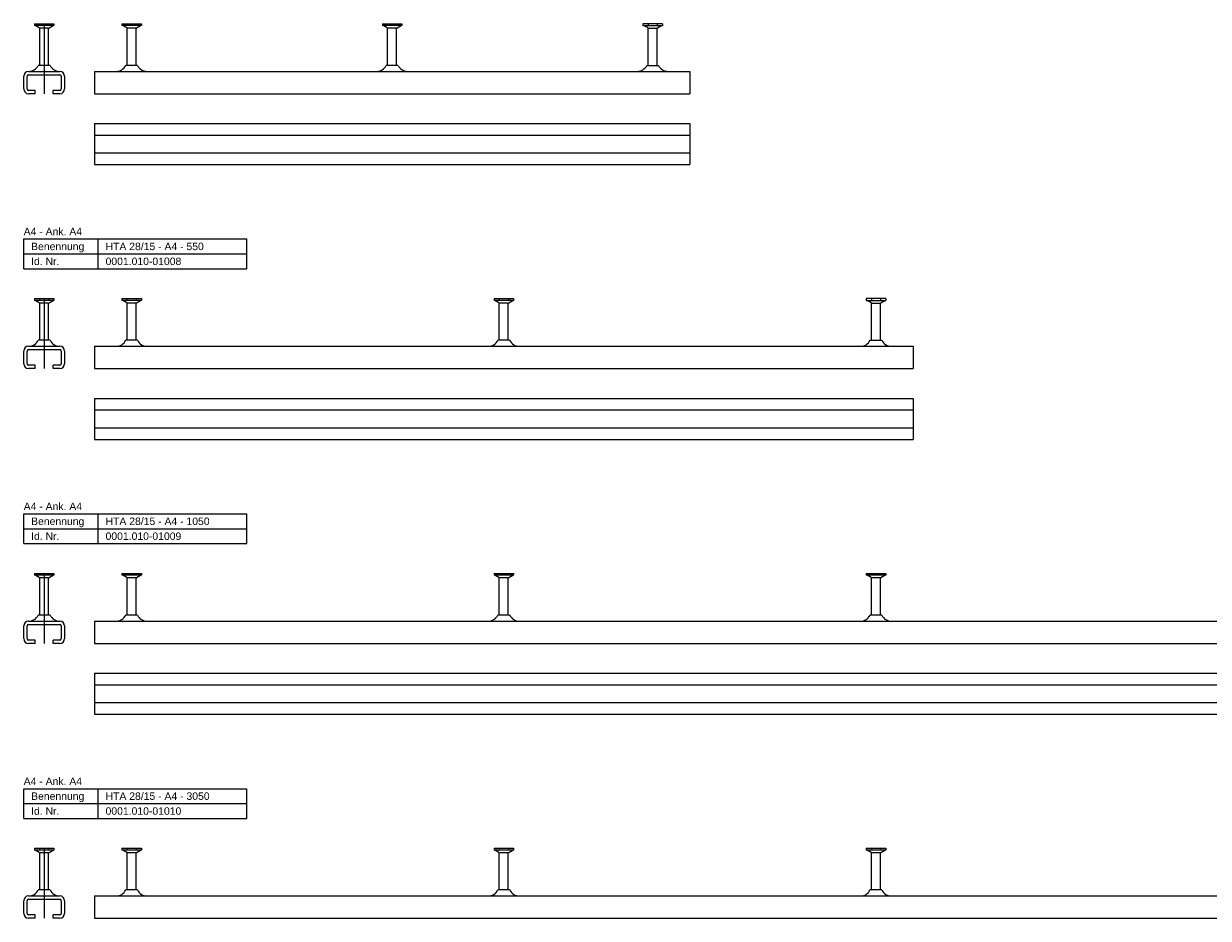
# Model space of a CAD drawing. Header units: millimetres. Extents: x -466 to 5678, y -7065 to 2232.
# Tile 20 of 25: x -465 to 331, y 477 to 1077. Entities that reach past the tile are written whole.
import ezdxf

# ---------------------------------------------------------------- set-up
doc = ezdxf.new("R2010")
doc.units = ezdxf.units.MM
doc.layers.add('HALFEN', color=2, linetype='CONTINUOUS')
doc.styles.add('ARIAL50', font='ARIAL.TTF', dxfattribs={"height": 5})

msp = doc.modelspace()

# ---------------------------------------------------------------- linework, layer by layer
at = {"layer": 'HALFEN'}
for p, q in [((-457.54, 1077.34), (-444.45, 1077.34)), ((-457.54, 1077.34), (-457.54, 1076.07)), ((-444.45, 1076.07), (-457.54, 1076.07)), ((-454.3, 1074.51), (-457, 1076.07)), ((-454.05, 1077.19), (-454.05, 1076.22)), ((-448.23, 1074.34), (-453.76, 1074.34)), ((-447.94, 1077.19), (-447.94, 1076.22)), ((-447.7, 1074.51), (-445, 1076.07)), ((-444.45, 1077.34), (-444.45, 1076.07)), ((-398.79, 1077.34), (-385.7, 1077.34)), ((-398.79, 1077.34), (-398.79, 1076.07)), ((-385.7, 1076.07), (-398.79, 1076.07)), ((-395.55, 1074.51), (-398.25, 1076.07)), ((-395.3, 1077.19), (-395.3, 1076.22)), ((-389.48, 1074.34), (-395.01, 1074.34)), ((-389.19, 1077.19), (-389.19, 1076.22)), ((-388.95, 1074.51), (-386.25, 1076.07)), ((-385.7, 1077.34), (-385.7, 1076.07)), ((-223.79, 1077.34), (-210.7, 1077.34)), ((-223.79, 1077.34), (-223.79, 1076.07)), ((-210.7, 1076.07), (-223.79, 1076.07)), ((-220.55, 1074.51), (-223.25, 1076.07)), ((-220.3, 1077.19), (-220.3, 1076.22)), ((-214.48, 1074.34), (-220.01, 1074.34)), ((-214.19, 1077.19), (-214.19, 1076.22)), ((-213.95, 1074.51), (-211.25, 1076.07)), ((-210.7, 1077.34), (-210.7, 1076.07)), ((-35.7, 1077.34), (-48.79, 1077.34)), ((-48.79, 1077.34), (-48.79, 1076.07)), ((-48.79, 1076.07), (-35.7, 1076.07)), ((-45.55, 1074.51), (-48.25, 1076.07)), ((-45.3, 1077.19), (-45.3, 1076.22)), ((-45.01, 1074.34), (-39.48, 1074.34)), ((-39.19, 1077.19), (-39.19, 1076.22)), ((-38.95, 1074.51), (-36.25, 1076.07)), ((-35.7, 1077.34), (-35.7, 1076.07)), ((-454, 1049.34), (-454, 1073.99)), ((-448, 1049.34), (-448, 1073.99)), ((-395.25, 1049.34), (-395.25, 1074)), ((-389.25, 1049.34), (-389.25, 1074)), ((-220.25, 1049.34), (-220.25, 1074)), ((-214.25, 1049.34), (-214.25, 1074)), ((-45.25, 1049.34), (-45.25, 1074)), ((-39.25, 1049.34), (-39.25, 1074)), ((-461.5, 1045.34), (-440.5, 1045.34)), ((-461.5, 1043.09), (-440.5, 1043.09)), ((-447.06, 1049.34), (-454.93, 1049.34)), ((-417.25, 1045.34), (-17.25, 1045.34)), ((-417.25, 1045.34), (-417.25, 1030.34)), ((-388.31, 1049.34), (-396.18, 1049.34)), ((-213.31, 1049.34), (-221.18, 1049.34)), ((-46.18, 1049.34), (-38.31, 1049.34)), ((-17.25, 1045.34), (-17.25, 1030.34)), ((-464.75, 1033.59), (-464.75, 1042.09)), ((-462.5, 1033.59), (-462.5, 1042.09)), ((-439.5, 1042.09), (-439.5, 1033.59)), ((-437.25, 1042.09), (-437.25, 1033.59)), ((-457, 1032.59), (-461.5, 1032.59)), ((-457, 1030.34), (-461.5, 1030.34)), ((-457, 1030.34), (-457, 1032.59)), ((-440.5, 1032.59), (-445, 1032.59)), ((-445, 1030.34), (-445, 1032.59)), ((-440.5, 1030.34), (-445, 1030.34)), ((-417.25, 1030.34), (-17.25, 1030.34)), ((-417.25, 1010.34), (-17.25, 1010.34)), ((-417.25, 1010.34), (-417.25, 982.84)), ((-17.25, 1010.34), (-17.25, 982.84)), ((-417.25, 1002.59), (-17.25, 1002.59)), ((-417.25, 990.59), (-17.25, 990.59)), ((-417.25, 982.84), (-17.25, 982.84)), ((-464.75, 932.84), (-314.75, 932.84)), ((-464.75, 912.84), (-464.75, 932.84)), ((-414.75, 912.84), (-414.75, 932.84)), ((-314.75, 912.84), (-314.75, 932.84)), ((-464.75, 922.84), (-314.75, 922.84)), ((-464.75, 912.84), (-314.75, 912.84)), ((-457.54, 892.84), (-444.45, 892.84)), ((-457.54, 892.84), (-457.54, 891.57)), ((-444.45, 891.57), (-457.54, 891.57)), ((-454.3, 890.01), (-457, 891.57)), ((-454.05, 892.69), (-454.05, 891.72)), ((-447.94, 892.69), (-447.94, 891.72)), ((-447.7, 890.01), (-445, 891.57)), ((-444.45, 892.84), (-444.45, 891.57)), ((-398.79, 892.84), (-385.7, 892.84)), ((-398.79, 892.84), (-398.79, 891.57)), ((-385.7, 891.57), (-398.79, 891.57)), ((-395.55, 890.01), (-398.25, 891.57)), ((-395.3, 892.69), (-395.3, 891.72)), ((-389.19, 892.69), (-389.19, 891.72)), ((-388.95, 890.01), (-386.25, 891.57)), ((-385.7, 892.84), (-385.7, 891.57)), ((-148.79, 892.84), (-135.7, 892.84)), ((-148.79, 892.84), (-148.79, 891.57)), ((-135.7, 891.57), (-148.79, 891.57)), ((-145.55, 890.01), (-148.25, 891.57)), ((-145.3, 892.69), (-145.3, 891.72)), ((-139.19, 892.69), (-139.19, 891.72)), ((-138.95, 890.01), (-136.25, 891.57)), ((-135.7, 892.84), (-135.7, 891.57)), ((114.3, 892.84), (101.21, 892.84)), ((101.21, 892.84), (101.21, 891.57)), ((101.21, 891.57), (114.3, 891.57)), ((104.45, 890.01), (101.75, 891.57)), ((104.7, 892.69), (104.7, 891.72)), ((110.81, 892.69), (110.81, 891.72)), ((111.05, 890.01), (113.75, 891.57)), ((114.3, 892.84), (114.3, 891.57)), ((-454, 864.84), (-454, 889.49)), ((-448.23, 889.84), (-453.76, 889.84)), ((-448, 864.84), (-448, 889.49)), ((-395.25, 864.84), (-395.25, 889.49)), ((-389.48, 889.84), (-395.01, 889.84)), ((-389.25, 864.84), (-389.25, 889.49)), ((-145.25, 864.84), (-145.25, 889.49)), ((-139.48, 889.84), (-145.01, 889.84)), ((-139.25, 864.84), (-139.25, 889.49)), ((104.75, 864.84), (104.75, 889.49)), ((104.99, 889.84), (110.52, 889.84)), ((110.75, 864.84), (110.75, 889.49)), ((-461.5, 860.84), (-440.5, 860.84)), ((-447.06, 864.84), (-454.93, 864.84)), ((-417.25, 860.84), (132.75, 860.84)), ((-417.25, 860.84), (-417.25, 845.84)), ((-388.31, 864.84), (-396.18, 864.84)), ((-138.31, 864.84), (-146.18, 864.84)), ((103.82, 864.84), (111.69, 864.84)), ((132.75, 860.84), (132.75, 845.84)), ((-464.75, 849.09), (-464.75, 857.59)), ((-462.5, 849.09), (-462.5, 857.59)), ((-461.5, 858.59), (-440.5, 858.59)), ((-439.5, 857.59), (-439.5, 849.09)), ((-437.25, 857.59), (-437.25, 849.09)), ((-457, 848.09), (-461.5, 848.09)), ((-457, 845.84), (-461.5, 845.84)), ((-457, 845.84), (-457, 848.09)), ((-445, 845.84), (-445, 848.09)), ((-440.5, 848.09), (-445, 848.09)), ((-440.5, 845.84), (-445, 845.84)), ((-417.25, 845.84), (132.75, 845.84)), ((-417.25, 825.84), (132.75, 825.84)), ((-417.25, 825.84), (-417.25, 798.34)), ((132.75, 825.84), (132.75, 798.34)), ((-417.25, 818.09), (132.75, 818.09)), ((-417.25, 806.09), (132.75, 806.09)), ((-417.25, 798.34), (132.75, 798.34)), ((-464.75, 748.34), (-314.75, 748.34)), ((-464.75, 728.34), (-464.75, 748.34)), ((-414.75, 728.34), (-414.75, 748.34)), ((-314.75, 728.34), (-314.75, 748.34)), ((-464.75, 738.34), (-314.75, 738.34)), ((-464.75, 728.34), (-314.75, 728.34)), ((-457.54, 708.34), (-444.45, 708.34)), ((-457.54, 708.34), (-457.54, 707.07)), ((-444.45, 708.34), (-444.45, 707.07)), ((-398.79, 708.34), (-385.7, 708.34)), ((-398.79, 708.34), (-398.79, 707.07)), ((-385.7, 708.34), (-385.7, 707.07)), ((-148.79, 708.34), (-135.7, 708.34)), ((-148.79, 708.34), (-148.79, 707.07)), ((-135.7, 708.34), (-135.7, 707.07)), ((101.21, 708.34), (114.3, 708.34)), ((101.21, 708.34), (101.21, 707.07)), ((114.3, 708.34), (114.3, 707.07)), ((-444.45, 707.07), (-457.54, 707.07)), ((-454.3, 705.51), (-457, 707.07)), ((-454.05, 708.19), (-454.05, 707.22)), ((-454, 680.34), (-454, 704.99)), ((-448.23, 705.34), (-453.76, 705.34)), ((-448, 680.34), (-448, 704.99)), ((-447.94, 708.19), (-447.94, 707.22)), ((-447.7, 705.51), (-445, 707.07)), ((-385.7, 707.07), (-398.79, 707.07)), ((-395.55, 705.51), (-398.25, 707.07)), ((-395.3, 708.19), (-395.3, 707.22)), ((-395.25, 680.34), (-395.25, 704.99)), ((-389.48, 705.34), (-395.01, 705.34)), ((-389.25, 680.34), (-389.25, 704.99)), ((-389.19, 708.19), (-389.19, 707.22)), ((-388.95, 705.51), (-386.25, 707.07)), ((-135.7, 707.07), (-148.79, 707.07)), ((-145.55, 705.51), (-148.25, 707.07)), ((-145.3, 708.19), (-145.3, 707.22)), ((-145.25, 680.34), (-145.25, 704.99)), ((-139.48, 705.34), (-145.01, 705.34)), ((-139.25, 680.34), (-139.25, 704.99)), ((-139.19, 708.19), (-139.19, 707.22)), ((-138.95, 705.51), (-136.25, 707.07)), ((114.3, 707.07), (101.21, 707.07)), ((104.45, 705.51), (101.75, 707.07)), ((104.7, 708.19), (104.7, 707.22)), ((104.75, 680.34), (104.75, 704.99)), ((110.52, 705.34), (104.99, 705.34)), ((110.75, 680.34), (110.75, 704.99)), ((110.81, 708.19), (110.81, 707.22)), ((111.05, 705.51), (113.75, 707.07)), ((-447.06, 680.34), (-454.93, 680.34)), ((-388.31, 680.34), (-396.18, 680.34)), ((-138.31, 680.34), (-146.18, 680.34)), ((111.69, 680.34), (103.82, 680.34)), ((-464.75, 664.59), (-464.75, 673.09)), ((-462.5, 664.59), (-462.5, 673.09)), ((-461.5, 676.34), (-440.5, 676.34)), ((-461.5, 674.09), (-440.5, 674.09)), ((-439.5, 673.09), (-439.5, 664.59)), ((-437.25, 673.09), (-437.25, 664.59)), ((-417.25, 676.34), (632.75, 676.34)), ((-417.25, 676.34), (-417.25, 661.34)), ((-457, 663.59), (-461.5, 663.59)), ((-457, 661.34), (-461.5, 661.34)), ((-457, 661.34), (-457, 663.59)), ((-440.5, 663.59), (-445, 663.59)), ((-445, 661.34), (-445, 663.59)), ((-440.5, 661.34), (-445, 661.34)), ((-417.25, 661.34), (632.75, 661.34)), ((-417.25, 641.34), (632.75, 641.34)), ((-417.25, 641.34), (-417.25, 613.84)), ((-417.25, 633.59), (632.75, 633.59)), ((-417.25, 621.59), (632.75, 621.59)), ((-417.25, 613.84), (632.75, 613.84)), ((-464.75, 543.84), (-464.75, 563.84)), ((-464.75, 563.84), (-314.75, 563.84)), ((-414.75, 543.84), (-414.75, 563.84)), ((-314.75, 543.84), (-314.75, 563.84)), ((-464.75, 553.84), (-314.75, 553.84)), ((-464.75, 543.84), (-314.75, 543.84)), ((-457.54, 523.84), (-457.54, 522.57)), ((-457.54, 523.84), (-444.45, 523.84)), ((-444.45, 522.57), (-457.54, 522.57)), ((-454.3, 521.01), (-457, 522.57)), ((-454.05, 523.69), (-454.05, 522.72)), ((-454, 495.84), (-454, 520.49)), ((-448.23, 520.84), (-453.76, 520.84)), ((-448, 495.84), (-448, 520.49)), ((-447.94, 523.69), (-447.94, 522.72)), ((-447.7, 521.01), (-445, 522.57)), ((-444.45, 523.84), (-444.45, 522.57)), ((-398.79, 523.84), (-398.79, 522.57)), ((-398.79, 523.84), (-385.7, 523.84)), ((-385.7, 522.57), (-398.79, 522.57)), ((-395.55, 521.01), (-398.25, 522.57)), ((-395.3, 523.69), (-395.3, 522.72)), ((-395.25, 495.84), (-395.25, 520.49)), ((-389.48, 520.84), (-395.01, 520.84)), ((-389.25, 495.84), (-389.25, 520.49)), ((-389.19, 523.69), (-389.19, 522.72)), ((-388.95, 521.01), (-386.25, 522.57)), ((-385.7, 523.84), (-385.7, 522.57)), ((-148.79, 523.84), (-148.79, 522.57)), ((-148.79, 523.84), (-135.7, 523.84)), ((-135.7, 522.57), (-148.79, 522.57)), ((-145.55, 521.01), (-148.25, 522.57)), ((-145.3, 523.69), (-145.3, 522.72)), ((-145.25, 495.84), (-145.25, 520.49)), ((-139.48, 520.84), (-145.01, 520.84)), ((-139.25, 495.84), (-139.25, 520.49)), ((-139.19, 523.69), (-139.19, 522.72)), ((-138.95, 521.01), (-136.25, 522.57)), ((-135.7, 523.84), (-135.7, 522.57)), ((101.21, 523.84), (101.21, 522.57)), ((101.21, 523.84), (114.3, 523.84)), ((114.3, 522.57), (101.21, 522.57)), ((104.45, 521.01), (101.75, 522.57)), ((104.7, 523.69), (104.7, 522.72)), ((104.75, 495.84), (104.75, 520.49)), ((110.52, 520.84), (104.99, 520.84)), ((110.75, 495.84), (110.75, 520.49)), ((110.81, 523.69), (110.81, 522.72)), ((111.05, 521.01), (113.75, 522.57)), ((114.3, 523.84), (114.3, 522.57)), ((-447.06, 495.84), (-454.93, 495.84)), ((-388.31, 495.84), (-396.18, 495.84)), ((-138.31, 495.84), (-146.18, 495.84)), ((111.69, 495.84), (103.82, 495.84)), ((-464.75, 480.09), (-464.75, 488.59)), ((-462.5, 480.09), (-462.5, 488.59)), ((-461.5, 491.84), (-440.5, 491.84)), ((-461.5, 489.59), (-440.5, 489.59)), ((-439.5, 488.59), (-439.5, 480.09)), ((-437.25, 488.59), (-437.25, 480.09)), ((-417.25, 491.84), (-417.25, 476.84)), ((-417.25, 491.84), (2632.75, 491.84)), ((-457, 479.09), (-461.5, 479.09)), ((-457, 476.84), (-457, 479.09)), ((-445, 476.84), (-445, 479.09)), ((-440.5, 479.09), (-445, 479.09)), ((-457, 476.84), (-461.5, 476.84)), ((-440.5, 476.84), (-445, 476.84)), ((-417.25, 476.84), (2632.75, 476.84))]:
    msp.add_line(p, q, dxfattribs=at)
at = {"layer": 'HALFEN', "color": 1}
for p, q in [((-451, 1077.34), (-451, 1030.34)), ((-451, 892.84), (-451, 845.84)), ((-451, 708.34), (-451, 661.34)), ((-451, 523.84), (-451, 476.84))]:
    msp.add_line(p, q, dxfattribs=at)
at = {"layer": 'HALFEN'}
for centre, radius, start, end in [((-454.6, 1073.99), 0.6, 0, 60), ((-447.4, 1073.99), 0.6, 120, 180), ((-395.85, 1074), 0.6, 0, 60), ((-388.65, 1074), 0.6, 120, 180), ((-220.85, 1074), 0.6, 0, 60), ((-213.65, 1074), 0.6, 120, 180), ((-45.85, 1074), 0.6, 0, 60), ((-38.65, 1074), 0.6, 120, 180), ((-461.5, 1042.09), 3.25, 90, 180), ((-461.5, 1042.09), 1, 90, 180), ((-461.35, 1052.48), 7.14, 268.79694, 333.91227), ((-440.64, 1052.48), 7.14, 206.08773, 271.20306), ((-440.5, 1042.09), 3.25, 0, 90), ((-440.5, 1042.09), 1, 0, 90), ((-402.6, 1052.48), 7.14, 268.79694, 333.91227), ((-381.89, 1052.48), 7.14, 206.08773, 271.20306), ((-227.6, 1052.48), 7.14, 268.79694, 333.91227), ((-206.89, 1052.48), 7.14, 206.08773, 271.20306), ((-52.6, 1052.48), 7.14, 268.79694, 333.91227), ((-31.89, 1052.48), 7.14, 206.08773, 271.20306), ((-461.5, 1033.59), 3.25, 180, 270), ((-461.5, 1033.59), 1, 180, 270), ((-440.5, 1033.59), 3.25, 270, 0), ((-440.5, 1033.59), 1, 270, 0), ((-454.6, 889.49), 0.6, 0, 60), ((-447.4, 889.49), 0.6, 120, 180), ((-395.85, 889.49), 0.6, 0, 60), ((-388.65, 889.49), 0.6, 120, 180), ((-145.85, 889.49), 0.6, 0, 60), ((-138.65, 889.49), 0.6, 120, 180), ((104.15, 889.49), 0.6, 0, 60), ((111.35, 889.49), 0.6, 120, 180), ((-461.5, 857.59), 3.25, 90, 180), ((-461.35, 867.98), 7.14, 268.79694, 333.91227), ((-440.64, 867.98), 7.14, 206.08773, 271.20306), ((-440.5, 857.59), 3.25, 0, 90), ((-402.6, 867.98), 7.14, 268.79694, 333.91227), ((-381.89, 867.98), 7.14, 206.08773, 271.20306), ((-152.6, 867.98), 7.14, 268.79694, 333.91227), ((-131.89, 867.98), 7.14, 206.08773, 271.20306), ((97.4, 867.98), 7.14, 268.79694, 333.91227), ((118.11, 867.98), 7.14, 206.08773, 271.20306), ((-461.5, 857.59), 1, 90, 180), ((-440.5, 857.59), 1, 0, 90), ((-461.5, 849.09), 3.25, 180, 270), ((-461.5, 849.09), 1, 180, 270), ((-440.5, 849.09), 3.25, 270, 0), ((-440.5, 849.09), 1, 270, 0), ((-454.6, 704.99), 0.6, 0, 60), ((-447.4, 704.99), 0.6, 120, 180), ((-395.85, 704.99), 0.6, 0, 60), ((-388.65, 704.99), 0.6, 120, 180), ((-145.85, 704.99), 0.6, 0, 60), ((-138.65, 704.99), 0.6, 120, 180), ((104.15, 704.99), 0.6, 0, 60), ((111.35, 704.99), 0.6, 120, 180), ((-461.35, 683.48), 7.14, 268.79694, 333.91227), ((-440.64, 683.48), 7.14, 206.08773, 271.20306), ((-402.6, 683.48), 7.14, 268.79694, 333.91227), ((-381.89, 683.48), 7.14, 206.08773, 271.20306), ((-152.6, 683.48), 7.14, 268.79694, 333.91227), ((-131.89, 683.48), 7.14, 206.08773, 271.20306), ((97.4, 683.48), 7.14, 268.79694, 333.91227), ((118.11, 683.48), 7.14, 206.08773, 271.20306), ((-461.5, 673.09), 3.25, 90, 180), ((-461.5, 673.09), 1, 90, 180), ((-440.5, 673.09), 3.25, 0, 90), ((-440.5, 673.09), 1, 0, 90), ((-461.5, 664.59), 3.25, 180, 270), ((-461.5, 664.59), 1, 180, 270), ((-440.5, 664.59), 1, 270, 0), ((-440.5, 664.59), 3.25, 270, 0), ((-454.6, 520.49), 0.6, 0, 60), ((-447.4, 520.49), 0.6, 120, 180), ((-395.85, 520.49), 0.6, 0, 60), ((-388.65, 520.49), 0.6, 120, 180), ((-145.85, 520.49), 0.6, 0, 60), ((-138.65, 520.49), 0.6, 120, 180), ((104.15, 520.49), 0.6, 0, 60), ((111.35, 520.49), 0.6, 120, 180), ((-461.35, 498.98), 7.14, 268.79694, 333.91227), ((-440.64, 498.98), 7.14, 206.08773, 271.20306), ((-402.6, 498.98), 7.14, 268.79694, 333.91227), ((-381.89, 498.98), 7.14, 206.08773, 271.20306), ((-152.6, 498.98), 7.14, 268.79694, 333.91227), ((-131.89, 498.98), 7.14, 206.08773, 271.20306), ((97.4, 498.98), 7.14, 268.79694, 333.91227), ((118.11, 498.98), 7.14, 206.08773, 271.20306), ((-461.5, 488.59), 3.25, 90, 180), ((-461.5, 488.59), 1, 90, 180), ((-440.5, 488.59), 3.25, 0, 90), ((-440.5, 488.59), 1, 0, 90), ((-461.5, 480.09), 3.25, 180, 270), ((-461.5, 480.09), 1, 180, 270), ((-440.5, 480.09), 3.25, 270, 0), ((-440.5, 480.09), 1, 270, 0)]:
    msp.add_arc(centre, radius, start, end, dxfattribs=at)

# ---------------------------------------------------------------- texts
at = {"layer": 'HALFEN', "style": 'ARIAL50'}
for s, p in [('A4 - Ank. A4', (-464.75, 935.34)), ('Benennung', (-459.75, 925.34)), ('HTA 28/15 - A4 - 550', (-409.75, 925.34)), ('Id. Nr.', (-459.75, 915.34)), ('0001.010-01008', (-409.75, 915.34)), ('A4 - Ank. A4', (-464.75, 750.84)), ('Benennung', (-459.75, 740.84)), ('HTA 28/15 - A4 - 1050', (-409.75, 740.84)), ('Id. Nr.', (-459.75, 730.84)), ('0001.010-01009', (-409.75, 730.84)), ('A4 - Ank. A4', (-464.75, 566.34)), ('Benennung', (-459.75, 556.34)), ('HTA 28/15 - A4 - 3050', (-409.75, 556.34)), ('Id. Nr.', (-459.75, 546.34)), ('0001.010-01010', (-409.75, 546.34))]:
    msp.add_text(s, height=5, dxfattribs=at).set_placement(p)

doc.saveas('drawing.dxf')
